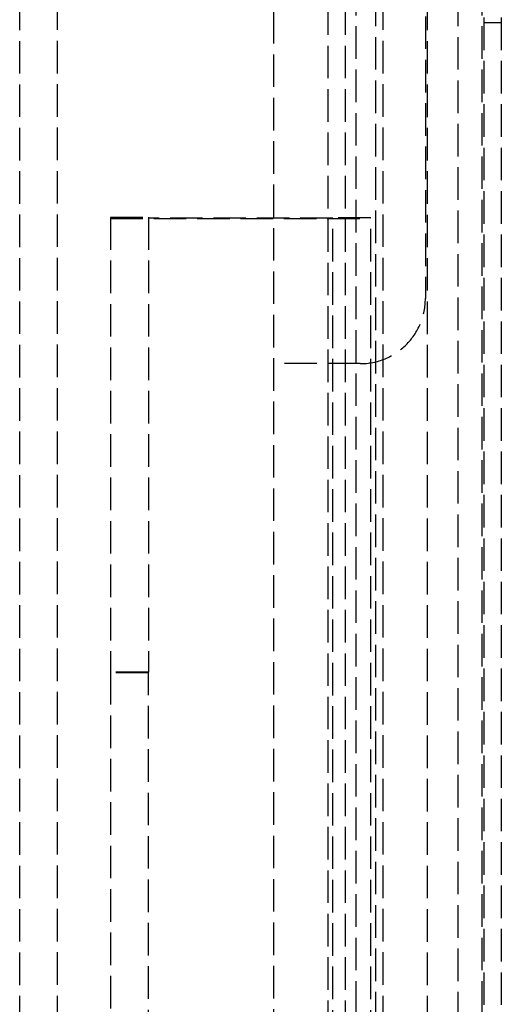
# Model space of a CAD drawing. Header units: millimetres. Extents: x -108 to 0, y 0 to 486.
# Tile 9 of 12: x -26 to -4, y 387 to 433. Entities that reach past the tile are written whole.
import ezdxf

# ---------------------------------------------------------------- set-up
doc = ezdxf.new("R2010")
doc.units = ezdxf.units.MM
doc.header["$LTSCALE"] = 10
doc.linetypes.add('ALLCAD_Strich', pattern=[0.2, 0.15, -0.05])
doc.layers.add('BESCH_KONT_sich_schn_grun_2d', color=10, linetype='Continuous')

msp = doc.modelspace()

# ---------------------------------------------------------------- linework, layer by layer
at = {"layer": 'BESCH_KONT_sich_schn_grun_2d', "linetype": 'ALLCAD_Strich'}
for p, q in [((-24.649, 36.326), (-24.649, 475.95)), ((-9.649, 36.326), (-9.649, 475.95)), ((-7.599, 36.315), (-7.599, 475.95)), ((-4.999, 460.9), (-4.999, 4.5)), ((-4.199, 460.9), (-4.199, 4.5)), ((-9.999, 458), (-9.999, 17.8)), ((-6.199, 458), (-6.199, 17.8)), ((-10.899, 454.5), (-10.899, 20.1)), ((-5.099, 454.5), (-5.099, 20.1)), ((-12.199, 453.6), (-12.199, 11.8)), ((-11.399, 453.6), (-11.399, 11.8)), ((-26.399, 36.317), (-26.399, 451.2)), ((-14.699, 451.2), (-14.699, 14.2)), ((-7.699, 432.95), (-7.699, 419.95)), ((-4.199, 432.65), (-4.999, 432.65)), ((-22.219, 423.697), (-20.469, 423.697)), ((-22.219, 423.697), (-22.219, 402.737)), ((-22.219, 423.639), (-10.219, 423.639)), ((-20.469, 423.697), (-20.469, 402.737)), ((-11.969, 423.649), (-20.469, 423.649)), ((-11.969, 353.665), (-11.969, 423.664)), ((-10.219, 423.664), (-11.969, 423.664)), ((-10.219, 353.665), (-10.219, 423.664)), ((-10.699, 416.95), (-14.699, 416.95)), ((-20.469, 402.737), (-22.219, 402.737)), ((-22.219, 402.737), (-22.219, 67.68)), ((-20.469, 402.697), (-22.219, 402.697)), ((-20.469, 67.68), (-20.469, 402.737))]:
    msp.add_line(p, q, dxfattribs=at)
msp.add_open_spline([(-10.699, 416.95), (-10.323, 416.95), (-9.922, 417.025), (-9.187, 417.329), (-8.852, 417.557), (-8.318, 418.087), (-8.084, 418.426), (-7.775, 419.168), (-7.699, 419.572), (-7.699, 419.95)], degree=3, knots=[0, 0, 0, 0, 0.112955, 0.112955, 0.22591, 0.22591, 0.3416488, 0.3416488, 0.4573876, 0.4573876, 0.4573876, 0.4573876], dxfattribs=at)

doc.saveas('drawing.dxf')
